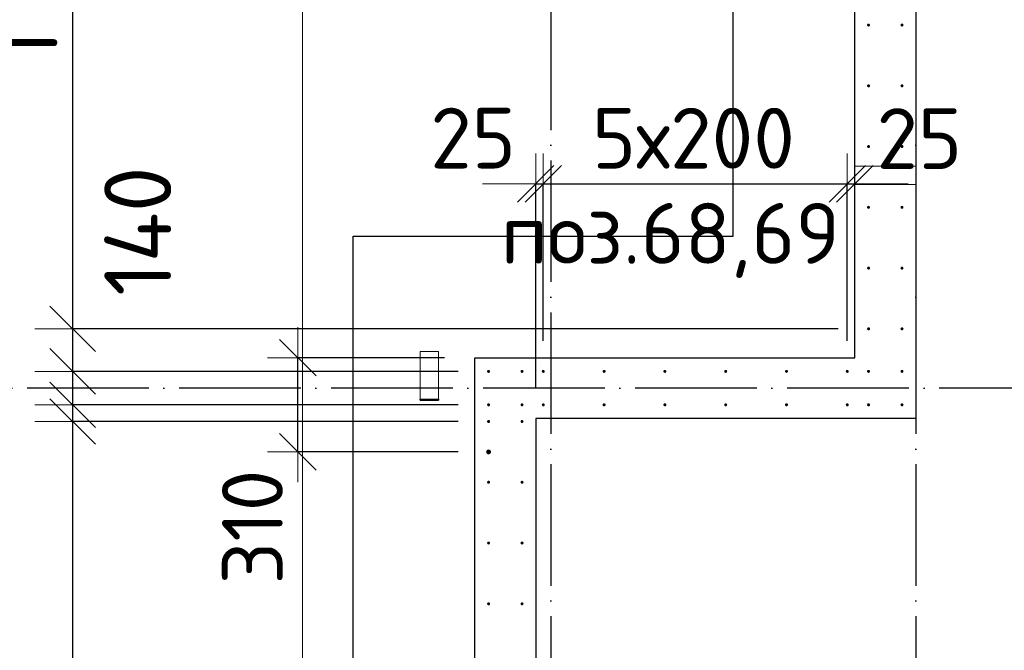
# Model space of a CAD drawing. Header units: millimetres. Extents: x 76517 to 124446, y -73423 to -21861.
# Tile 86 of 117: x 78252 to 81492, y -28023 to -25947. Entities that reach past the tile are written whole.
import ezdxf

# ---------------------------------------------------------------- set-up
doc = ezdxf.new("R2010")
doc.units = ezdxf.units.MM
doc.header["$PDMODE"] = 65
for name, pattern in [('______11', [500, 400, -50, 0, -50]), ('______2', [270, 200, -70]), ('______5', [1100, 800, -100, 100, -100])]:
    doc.linetypes.add(name, pattern=pattern)
for name, color, linetype, lineweight in [('Standard', 7, 'Continuous', 25), ('Арм.стержн. Выпуски', 180, 'Continuous', 35), ('Размерная линия_ общее', 7, 'Continuous', 13), ('Размерная линия_ общее_1', 7, 'Continuous', 13), ('Стальная конструкция_ общее', 7, 'Continuous', 25), ('Стена_ общее', 7, 'Continuous', 35), ('Фундамент_ общее', 7, 'Continuous', 35)]:
    doc.layers.add(name, color=color, linetype=linetype, lineweight=lineweight)
doc.layers.add('Осевая линия_ общее', color=7, linetype='______5', lineweight=13, true_color=0xa0a0a0)
doc.styles.add('ISOCPEUR', font='ISOCPEUR')
doc.dimstyles.new('DIMSTYLE_10', dxfattribs={"dimtxt": 200, "dimasz": 200, "dimexe": 0, "dimexo": 0, "dimgap": 100, "dimtad": 2, "dimdec": 0, "dimrnd": 5, "dimzin": 12, "dimdsep": 46, "dimtxsty": 'ISOCPEUR', "dimblk1": 'ALL_ML_STRICH', "dimblk2": 'ALL_ML_STRICH', "dimsah": 1, "dimcen": 0, "dimclrd": 7, "dimclre": 256, "dimclrt": 7, "dimadec": 0, "dimazin": 0, "dimtfac": 1, "dimtdec": 0, "dimtix": 1, "dimtmove": 2, "dimatfit": 3, "dimfxl": 0, "dimtvp": 1.2, "dimtzin": 0, "dimlwd": 0, "dimlwe": -3, "dimarcsym": 0})
doc.dimstyles.new('DIMSTYLE_16', dxfattribs={"dimtxt": 200, "dimasz": 200, "dimexe": 0, "dimexo": 0, "dimgap": 100, "dimtad": 2, "dimdec": 0, "dimrnd": 5, "dimzin": 12, "dimdsep": 46, "dimtxsty": 'ISOCPEUR', "dimblk1": 'ALL_ML_STRICH', "dimblk2": 'ALL_ML_STRICH', "dimsah": 1, "dimcen": 0, "dimclrd": 7, "dimclre": 256, "dimclrt": 7, "dimadec": 0, "dimazin": 0, "dimtfac": 1, "dimtdec": 0, "dimtix": 1, "dimtmove": 2, "dimatfit": 3, "dimfxl": 0, "dimtzin": 0, "dimlwd": 0, "dimlwe": -3, "dimarcsym": 0})
doc.dimstyles.new('DIMSTYLE_19', dxfattribs={"dimtxt": 220, "dimasz": 250, "dimexe": 0, "dimexo": 0, "dimgap": 110, "dimtad": 2, "dimdec": 0, "dimrnd": 1, "dimzin": 12, "dimdsep": 46, "dimtxsty": 'ISOCPEUR', "dimblk1": 'ALL_ML_STRICH', "dimblk2": 'ALL_ML_STRICH', "dimsah": 1, "dimcen": 0, "dimclrd": 7, "dimclre": 256, "dimclrt": 7, "dimadec": 0, "dimazin": 0, "dimtfac": 1, "dimtdec": 0, "dimtix": 1, "dimtmove": 2, "dimatfit": 3, "dimfxl": 0, "dimtvp": 1.2, "dimtzin": 0, "dimlwd": 0, "dimlwe": -3, "dimarcsym": 0})
doc.dimstyles.new('DIMSTYLE_23', dxfattribs={"dimtxt": 220, "dimasz": 250, "dimexe": 0, "dimexo": 0, "dimgap": 110, "dimtad": 2, "dimdec": 0, "dimrnd": 1, "dimzin": 12, "dimdsep": 46, "dimtxsty": 'ISOCPEUR', "dimblk1": 'ALL_ML_STRICH', "dimblk2": 'ALL_ML_STRICH', "dimsah": 1, "dimcen": 0, "dimclrd": 7, "dimclre": 256, "dimclrt": 7, "dimadec": 0, "dimazin": 0, "dimtfac": 1, "dimtdec": 0, "dimtix": 1, "dimtmove": 2, "dimatfit": 3, "dimfxl": 0, "dimtzin": 0, "dimlwd": 0, "dimlwe": -3, "dimarcsym": 0})
doc.dimstyles.new('DIMSTYLE_24', dxfattribs={"dimtxt": 220, "dimasz": 250, "dimexe": 0, "dimexo": 0, "dimgap": 110, "dimtad": 0, "dimdec": 0, "dimrnd": 1, "dimzin": 12, "dimdsep": 46, "dimtxsty": 'ISOCPEUR', "dimblk1": 'ALL_ML_STRICH', "dimblk2": 'ALL_ML_STRICH', "dimsah": 1, "dimcen": 0, "dimclrd": 7, "dimclre": 256, "dimclrt": 7, "dimadec": 0, "dimazin": 0, "dimtfac": 1, "dimtdec": 0, "dimtix": 1, "dimtmove": 2, "dimatfit": 3, "dimfxl": 0, "dimtvp": 1.2, "dimtzin": 0, "dimlwd": 0, "dimlwe": -3, "dimarcsym": 0})

# ---------------------------------------------------------------- blocks, each defined once
blk = doc.blocks.new('ALL_ML_STRICH')
at = {"color": 0, "linetype": 'ByBlock', "lineweight": -2}
for p, q in [((0, -0.5), (0, 0.5)), ((-0.3, -0.3), (0.3, 0.3)), ((-1, 0), (0.5, 0))]:
    blk.add_line(p, q, dxfattribs=at)
blk = doc.blocks.new('*D94')
at = {"layer": 'DEFPOINTS', "color": 7, "linetype": 'Continuous', "lineweight": 13, "transparency": 33554687}
for p in [(79950, -26487.5), (79975, -27105), (79950, -27260)]:
    blk.add_point(p, dxfattribs=at)
at = {"layer": 'Размерная линия_ общее_1', "color": 253, "linetype": 'Continuous', "lineweight": -2, "true_color": 0xa0a0a0, "transparency": 33554687}
for p, q in [((79950, -27160), (79950, -26487.5)), ((79975, -27005), (79975, -26487.5))]:
    blk.add_line(p, q, dxfattribs=at)
at = {"layer": 'Размерная линия_ общее_1', "color": 7, "linetype": 'Continuous', "lineweight": -2, "transparency": 33554687}
blk.add_line((79950, -26487.5), (79975, -26487.5), dxfattribs=at)
at = {"layer": 'Размерная линия_ общее_1', "color": 7, "linetype": 'Continuous', "lineweight": 13, "transparency": 33554687, "xscale": 200, "yscale": 200, "zscale": 200}
blk.add_blockref('ALL_ML_STRICH', (79975, -26487.5), dxfattribs=at)
at = {"layer": 'Размерная линия_ общее_1', "color": 7, "linetype": 'Continuous', "lineweight": 13, "transparency": 33554687, "xscale": 200, "yscale": 200, "zscale": 200, "rotation": 180}
blk.add_blockref('ALL_ML_STRICH', (79950, -26487.5), dxfattribs=at)
at = {"layer": 'Размерная линия_ общее_1', "color": 7, "linetype": 'Continuous', "lineweight": 13, "transparency": 33554687, "insert": (79744.1, -26337.2), "char_height": 200, "width": 400, "attachment_point": 5, "style": 'ISOCPEUR'}
blk.add_mtext('\\A1;{25}', dxfattribs=at)
blk = doc.blocks.new('*D95')
at = {"layer": 'DEFPOINTS', "color": 7, "linetype": 'Continuous', "lineweight": 13, "transparency": 33554687}
for p in [(79975, -26487.5), (79975, -27105), (80975, -27105)]:
    blk.add_point(p, dxfattribs=at)
at = {"layer": 'Размерная линия_ общее_1', "color": 253, "linetype": 'Continuous', "lineweight": -2, "true_color": 0xa0a0a0, "transparency": 33554687}
for p, q in [((79975, -27005), (79975, -26487.5)), ((80975, -27005), (80975, -26487.5))]:
    blk.add_line(p, q, dxfattribs=at)
at = {"layer": 'Размерная линия_ общее_1', "color": 7, "linetype": 'Continuous', "lineweight": -2, "transparency": 33554687}
blk.add_line((79975, -26487.5), (80975, -26487.5), dxfattribs=at)
at = {"layer": 'Размерная линия_ общее_1', "color": 7, "linetype": 'Continuous', "lineweight": 13, "transparency": 33554687, "xscale": 200, "yscale": 200, "zscale": 200, "rotation": 180}
blk.add_blockref('ALL_ML_STRICH', (79975, -26487.5), dxfattribs=at)
at = {"layer": 'Размерная линия_ общее_1', "color": 7, "linetype": 'Continuous', "lineweight": 13, "transparency": 33554687, "xscale": 200, "yscale": 200, "zscale": 200}
blk.add_blockref('ALL_ML_STRICH', (80975, -26487.5), dxfattribs=at)
at = {"layer": 'Размерная линия_ общее_1', "color": 7, "linetype": 'Continuous', "lineweight": 13, "transparency": 33554687, "insert": (80135, -26237.5), "char_height": 200, "width": 10, "attachment_point": 1, "line_spacing_factor": 0.60241, "style": 'ISOCPEUR'}
blk.add_mtext('5х200', dxfattribs=at)
blk = doc.blocks.new('*D96')
at = {"layer": 'DEFPOINTS', "color": 7, "linetype": 'Continuous', "lineweight": 13, "transparency": 33554687}
for p in [(81000, -26353.8), (80975, -26487.5), (80975, -27105)]:
    blk.add_point(p, dxfattribs=at)
at = {"layer": 'Размерная линия_ общее_1', "color": 253, "linetype": 'Continuous', "lineweight": -2, "true_color": 0xa0a0a0, "transparency": 33554687}
for p, q in [((80975, -27005), (80975, -26487.5)), ((81000, -26487.5), (81000, -26487.5))]:
    blk.add_line(p, q, dxfattribs=at)
at = {"layer": 'Размерная линия_ общее_1', "color": 7, "linetype": 'Continuous', "lineweight": -2, "transparency": 33554687}
blk.add_line((80975, -26487.5), (81000, -26487.5), dxfattribs=at)
at = {"layer": 'Размерная линия_ общее_1', "color": 7, "linetype": 'Continuous', "lineweight": 13, "transparency": 33554687, "xscale": 200, "yscale": 200, "zscale": 200}
blk.add_blockref('ALL_ML_STRICH', (81000, -26487.5), dxfattribs=at)
at = {"layer": 'Размерная линия_ общее_1', "color": 7, "linetype": 'Continuous', "lineweight": 13, "transparency": 33554687, "xscale": 200, "yscale": 200, "zscale": 200, "rotation": 180}
blk.add_blockref('ALL_ML_STRICH', (80975, -26487.5), dxfattribs=at)
at = {"layer": 'Размерная линия_ общее_1', "color": 7, "linetype": 'Continuous', "lineweight": 13, "transparency": 33554687, "insert": (81212, -26338.7), "char_height": 200, "width": 400, "attachment_point": 5, "style": 'ISOCPEUR'}
blk.add_mtext('\\A1;{25}', dxfattribs=at)
blk = doc.blocks.new('*D104')
at = {"layer": 'DEFPOINTS', "color": 7, "linetype": 'Continuous', "lineweight": 13, "transparency": 33554687}
for p in [(79750, -27060), (79167.5, -27370), (79795, -27370)]:
    blk.add_point(p, dxfattribs=at)
at = {"layer": 'Размерная линия_ общее_1', "color": 253, "linetype": 'Continuous', "lineweight": -2, "true_color": 0xa0a0a0, "transparency": 33554687}
for p, q in [((79650, -27060), (79167.5, -27060)), ((79695, -27370), (79167.5, -27370))]:
    blk.add_line(p, q, dxfattribs=at)
at = {"layer": 'Размерная линия_ общее_1', "color": 7, "linetype": 'Continuous', "lineweight": -2, "transparency": 33554687}
blk.add_line((79167.5, -27370), (79167.5, -27060), dxfattribs=at)
at = {"layer": 'Размерная линия_ общее_1', "color": 7, "linetype": 'Continuous', "lineweight": 13, "transparency": 33554687, "xscale": 200, "yscale": 200, "zscale": 200}
for p, rotation in [((79167.5, -27060), 90), ((79167.5, -27370), 270)]:
    blk.add_blockref('ALL_ML_STRICH', p, dxfattribs=dict(at, rotation=rotation))
at = {"layer": 'Размерная линия_ общее_1', "color": 7, "linetype": 'Continuous', "lineweight": 13, "transparency": 33554687, "insert": (79018, -27617.4), "char_height": 200, "width": 600, "attachment_point": 5, "rotation": 90, "style": 'ISOCPEUR'}
blk.add_mtext('\\A1;{310}', dxfattribs=at)
blk = doc.blocks.new('*D286')
at = {"layer": 'DEFPOINTS', "color": 7, "linetype": 'Continuous', "lineweight": 13, "transparency": 33554687}
for p in [(79795, -27270), (78426.9, -30870), (79795, -30870)]:
    blk.add_point(p, dxfattribs=at)
at = {"layer": 'Размерная линия_ общее', "color": 253, "linetype": 'Continuous', "lineweight": -2, "true_color": 0xa0a0a0, "transparency": 33554687}
for p, q in [((79695, -27270), (78426.9, -27270)), ((79695, -30870), (78426.9, -30870))]:
    blk.add_line(p, q, dxfattribs=at)
at = {"layer": 'Размерная линия_ общее', "color": 7, "linetype": 'Continuous', "lineweight": -2, "transparency": 33554687}
blk.add_line((78426.9, -30870), (78426.9, -27270), dxfattribs=at)
at = {"layer": 'Размерная линия_ общее', "color": 7, "linetype": 'Continuous', "lineweight": 13, "transparency": 33554687, "xscale": 250, "yscale": 250, "zscale": 250}
for p, rotation in [((78426.9, -27270), 90), ((78426.9, -30870), 270)]:
    blk.add_blockref('ALL_ML_STRICH', p, dxfattribs=dict(at, rotation=rotation))
at = {"layer": 'Размерная линия_ общее', "color": 7, "linetype": 'Continuous', "lineweight": 13, "transparency": 33554687, "insert": (78156.9, -29884), "char_height": 220, "width": 11, "attachment_point": 1, "rotation": 90, "line_spacing_factor": 0.60241, "style": 'ISOCPEUR'}
blk.add_mtext('18х200=3600', dxfattribs=at)
blk = doc.blocks.new('*D287')
at = {"layer": 'DEFPOINTS', "color": 7, "linetype": 'Continuous', "lineweight": 13, "transparency": 33554687}
for p in [(79795, -27215), (78426.9, -27270), (79795, -27270)]:
    blk.add_point(p, dxfattribs=at)
at = {"layer": 'Размерная линия_ общее', "color": 253, "linetype": 'Continuous', "lineweight": -2, "true_color": 0xa0a0a0, "transparency": 33554687}
for p, q in [((79695, -27215), (78426.9, -27215)), ((79695, -27270), (78426.9, -27270))]:
    blk.add_line(p, q, dxfattribs=at)
at = {"layer": 'Размерная линия_ общее', "color": 7, "linetype": 'Continuous', "lineweight": -2, "transparency": 33554687}
blk.add_line((78426.9, -27270), (78426.9, -27215), dxfattribs=at)
at = {"layer": 'Размерная линия_ общее', "color": 7, "linetype": 'Continuous', "lineweight": 13, "transparency": 33554687, "xscale": 250, "yscale": 250, "zscale": 250}
for p, rotation in [((78426.9, -27270), 270), ((78426.9, -27215), 90)]:
    blk.add_blockref('ALL_ML_STRICH', p, dxfattribs=dict(at, rotation=rotation))
at = {"layer": 'Размерная линия_ общее', "color": 7, "linetype": 'Continuous', "lineweight": 13, "transparency": 33554687, "insert": (78014.5, -27500.2), "char_height": 220, "width": 440, "attachment_point": 5, "rotation": 90, "style": 'ISOCPEUR'}
blk.add_mtext('\\A1;{55}', dxfattribs=at)
blk = doc.blocks.new('*D288')
at = {"layer": 'DEFPOINTS', "color": 7, "linetype": 'Continuous', "lineweight": 13, "transparency": 33554687}
for p in [(79795, -27105), (78426.9, -27215), (79795, -27215)]:
    blk.add_point(p, dxfattribs=at)
at = {"layer": 'Размерная линия_ общее', "color": 253, "linetype": 'Continuous', "lineweight": -2, "true_color": 0xa0a0a0, "transparency": 33554687}
for p, q in [((79695, -27105), (78426.9, -27105)), ((79695, -27215), (78426.9, -27215))]:
    blk.add_line(p, q, dxfattribs=at)
at = {"layer": 'Размерная линия_ общее', "color": 7, "linetype": 'Continuous', "lineweight": -2, "transparency": 33554687}
blk.add_line((78426.9, -27215), (78426.9, -27105), dxfattribs=at)
at = {"layer": 'Размерная линия_ общее', "color": 7, "linetype": 'Continuous', "lineweight": 13, "transparency": 33554687, "xscale": 250, "yscale": 250, "zscale": 250}
for p, rotation in [((78426.9, -27215), 270), ((78426.9, -27105), 90)]:
    blk.add_blockref('ALL_ML_STRICH', p, dxfattribs=dict(at, rotation=rotation))
at = {"layer": 'Размерная линия_ общее', "color": 7, "linetype": 'Continuous', "lineweight": 13, "transparency": 33554687, "insert": (77466.9, -26538.5), "char_height": 220, "width": 660, "attachment_point": 5, "rotation": 90, "style": 'ISOCPEUR'}
blk.add_mtext('\\A1;{110}', dxfattribs=at)
blk = doc.blocks.new('*D289')
at = {"layer": 'DEFPOINTS', "color": 7, "linetype": 'Continuous', "lineweight": 13, "transparency": 33554687}
for p in [(81045, -26965), (78426.9, -27105), (79795, -27105)]:
    blk.add_point(p, dxfattribs=at)
at = {"layer": 'Размерная линия_ общее', "color": 253, "linetype": 'Continuous', "lineweight": -2, "true_color": 0xa0a0a0, "transparency": 33554687}
for p, q in [((80945, -26965), (78426.9, -26965)), ((79695, -27105), (78426.9, -27105))]:
    blk.add_line(p, q, dxfattribs=at)
at = {"layer": 'Размерная линия_ общее', "color": 7, "linetype": 'Continuous', "lineweight": -2, "transparency": 33554687}
blk.add_line((78426.9, -27105), (78426.9, -26965), dxfattribs=at)
at = {"layer": 'Размерная линия_ общее', "color": 7, "linetype": 'Continuous', "lineweight": 13, "transparency": 33554687, "xscale": 250, "yscale": 250, "zscale": 250}
for p, rotation in [((78426.9, -26965), 90), ((78426.9, -27105), 270)]:
    blk.add_blockref('ALL_ML_STRICH', p, dxfattribs=dict(at, rotation=rotation))
at = {"layer": 'Размерная линия_ общее', "color": 7, "linetype": 'Continuous', "lineweight": 13, "transparency": 33554687, "insert": (78640.8, -26643.5), "char_height": 220, "width": 660, "attachment_point": 5, "rotation": 90, "style": 'ISOCPEUR'}
blk.add_mtext('\\A1;{140}', dxfattribs=at)
blk = doc.blocks.new('*D290')
at = {"layer": 'DEFPOINTS', "color": 7, "linetype": 'Continuous', "lineweight": 13, "transparency": 33554687}
for p in [(81045, -23565), (78426.9, -26965), (81045, -26965)]:
    blk.add_point(p, dxfattribs=at)
at = {"layer": 'Размерная линия_ общее', "color": 253, "linetype": 'Continuous', "lineweight": -2, "true_color": 0xa0a0a0, "transparency": 33554687}
for p, q in [((80945, -23565), (78426.9, -23565)), ((80945, -26965), (78426.9, -26965))]:
    blk.add_line(p, q, dxfattribs=at)
at = {"layer": 'Размерная линия_ общее', "color": 7, "linetype": 'Continuous', "lineweight": -2, "transparency": 33554687}
blk.add_line((78426.9, -26965), (78426.9, -23565), dxfattribs=at)
at = {"layer": 'Размерная линия_ общее', "color": 7, "linetype": 'Continuous', "lineweight": 13, "transparency": 33554687, "xscale": 250, "yscale": 250, "zscale": 250}
for p, rotation in [((78426.9, -23565), 90), ((78426.9, -26965), 270)]:
    blk.add_blockref('ALL_ML_STRICH', p, dxfattribs=dict(at, rotation=rotation))
at = {"layer": 'Размерная линия_ общее', "color": 7, "linetype": 'Continuous', "lineweight": 13, "transparency": 33554687, "insert": (78156.9, -26090), "char_height": 220, "width": 11, "attachment_point": 1, "rotation": 90, "line_spacing_factor": 0.60241, "style": 'ISOCPEUR'}
blk.add_mtext('17х200=3400', dxfattribs=at)

msp = doc.modelspace()

# ---------------------------------------------------------------- hatches: boundary and pattern name
at = {"layer": 'Арм.стержн. Выпуски', "linetype": 'Continuous', "lineweight": 35, "transparency": 33554687}
for color, points in [(4, [(81050, -25965), (81049.6, -25963.1), (81048.5, -25961.5), (81046.9, -25960.4), (81045, -25960), (81043.1, -25960.4), (81041.5, -25961.5), (81040.4, -25963.1), (81040, -25965), (81040.4, -25966.9), (81041.5, -25968.5), (81043.1, -25969.6), (81045, -25970), (81046.9, -25969.6), (81048.5, -25968.5), (81049.6, -25966.9)]), (4, [(81160, -25965), (81159.6, -25963.1), (81158.5, -25961.5), (81156.9, -25960.4), (81155, -25960), (81153.1, -25960.4), (81151.5, -25961.5), (81150.4, -25963.1), (81150, -25965), (81150.4, -25966.9), (81151.5, -25968.5), (81153.1, -25969.6), (81155, -25970), (81156.9, -25969.6), (81158.5, -25968.5), (81159.6, -25966.9)]), (4, [(81050, -26165), (81049.6, -26163.1), (81048.5, -26161.5), (81046.9, -26160.4), (81045, -26160), (81043.1, -26160.4), (81041.5, -26161.5), (81040.4, -26163.1), (81040, -26165), (81040.4, -26166.9), (81041.5, -26168.5), (81043.1, -26169.6), (81045, -26170), (81046.9, -26169.6), (81048.5, -26168.5), (81049.6, -26166.9)]), (4, [(81160, -26165), (81159.6, -26163.1), (81158.5, -26161.5), (81156.9, -26160.4), (81155, -26160), (81153.1, -26160.4), (81151.5, -26161.5), (81150.4, -26163.1), (81150, -26165), (81150.4, -26166.9), (81151.5, -26168.5), (81153.1, -26169.6), (81155, -26170), (81156.9, -26169.6), (81158.5, -26168.5), (81159.6, -26166.9)]), (4, [(81050, -26365), (81049.6, -26363.1), (81048.5, -26361.5), (81046.9, -26360.4), (81045, -26360), (81043.1, -26360.4), (81041.5, -26361.5), (81040.4, -26363.1), (81040, -26365), (81040.4, -26366.9), (81041.5, -26368.5), (81043.1, -26369.6), (81045, -26370), (81046.9, -26369.6), (81048.5, -26368.5), (81049.6, -26366.9)]), (4, [(81160, -26365), (81159.6, -26363.1), (81158.5, -26361.5), (81156.9, -26360.4), (81155, -26360), (81153.1, -26360.4), (81151.5, -26361.5), (81150.4, -26363.1), (81150, -26365), (81150.4, -26366.9), (81151.5, -26368.5), (81153.1, -26369.6), (81155, -26370), (81156.9, -26369.6), (81158.5, -26368.5), (81159.6, -26366.9)]), (4, [(81050, -26565), (81049.6, -26563.1), (81048.5, -26561.5), (81046.9, -26560.4), (81045, -26560), (81043.1, -26560.4), (81041.5, -26561.5), (81040.4, -26563.1), (81040, -26565), (81040.4, -26566.9), (81041.5, -26568.5), (81043.1, -26569.6), (81045, -26570), (81046.9, -26569.6), (81048.5, -26568.5), (81049.6, -26566.9)]), (4, [(81160, -26565), (81159.6, -26563.1), (81158.5, -26561.5), (81156.9, -26560.4), (81155, -26560), (81153.1, -26560.4), (81151.5, -26561.5), (81150.4, -26563.1), (81150, -26565), (81150.4, -26566.9), (81151.5, -26568.5), (81153.1, -26569.6), (81155, -26570), (81156.9, -26569.6), (81158.5, -26568.5), (81159.6, -26566.9)]), (4, [(81050, -26765), (81049.6, -26763.1), (81048.5, -26761.5), (81046.9, -26760.4), (81045, -26760), (81043.1, -26760.4), (81041.5, -26761.5), (81040.4, -26763.1), (81040, -26765), (81040.4, -26766.9), (81041.5, -26768.5), (81043.1, -26769.6), (81045, -26770), (81046.9, -26769.6), (81048.5, -26768.5), (81049.6, -26766.9)]), (4, [(81160, -26765), (81159.6, -26763.1), (81158.5, -26761.5), (81156.9, -26760.4), (81155, -26760), (81153.1, -26760.4), (81151.5, -26761.5), (81150.4, -26763.1), (81150, -26765), (81150.4, -26766.9), (81151.5, -26768.5), (81153.1, -26769.6), (81155, -26770), (81156.9, -26769.6), (81158.5, -26768.5), (81159.6, -26766.9)]), (4, [(81050, -26965), (81049.6, -26963.1), (81048.5, -26961.5), (81046.9, -26960.4), (81045, -26960), (81043.1, -26960.4), (81041.5, -26961.5), (81040.4, -26963.1), (81040, -26965), (81040.4, -26966.9), (81041.5, -26968.5), (81043.1, -26969.6), (81045, -26970), (81046.9, -26969.6), (81048.5, -26968.5), (81049.6, -26966.9)]), (4, [(81160, -26965), (81159.6, -26963.1), (81158.5, -26961.5), (81156.9, -26960.4), (81155, -26960), (81153.1, -26960.4), (81151.5, -26961.5), (81150.4, -26963.1), (81150, -26965), (81150.4, -26966.9), (81151.5, -26968.5), (81153.1, -26969.6), (81155, -26970), (81156.9, -26969.6), (81158.5, -26968.5), (81159.6, -26966.9)]), (4, [(79800, -27105), (79799.6, -27103.1), (79798.5, -27101.5), (79796.9, -27100.4), (79795, -27100), (79793.1, -27100.4), (79791.5, -27101.5), (79790.4, -27103.1), (79790, -27105), (79790.4, -27106.9), (79791.5, -27108.5), (79793.1, -27109.6), (79795, -27110), (79796.9, -27109.6), (79798.5, -27108.5), (79799.6, -27106.9)]), (4, [(79910, -27105), (79909.6, -27103.1), (79908.5, -27101.5), (79906.9, -27100.4), (79905, -27100), (79903.1, -27100.4), (79901.5, -27101.5), (79900.4, -27103.1), (79900, -27105), (79900.4, -27106.9), (79901.5, -27108.5), (79903.1, -27109.6), (79905, -27110), (79906.9, -27109.6), (79908.5, -27108.5), (79909.6, -27106.9)]), (4, [(79980, -27105), (79979.6, -27103.1), (79978.5, -27101.5), (79976.9, -27100.4), (79975, -27100), (79973.1, -27100.4), (79971.5, -27101.5), (79970.4, -27103.1), (79970, -27105), (79970.4, -27106.9), (79971.5, -27108.5), (79973.1, -27109.6), (79975, -27110), (79976.9, -27109.6), (79978.5, -27108.5), (79979.6, -27106.9)]), (4, [(80180, -27105), (80179.6, -27103.1), (80178.5, -27101.5), (80176.9, -27100.4), (80175, -27100), (80173.1, -27100.4), (80171.5, -27101.5), (80170.4, -27103.1), (80170, -27105), (80170.4, -27106.9), (80171.5, -27108.5), (80173.1, -27109.6), (80175, -27110), (80176.9, -27109.6), (80178.5, -27108.5), (80179.6, -27106.9)]), (4, [(80380, -27105), (80379.6, -27103.1), (80378.5, -27101.5), (80376.9, -27100.4), (80375, -27100), (80373.1, -27100.4), (80371.5, -27101.5), (80370.4, -27103.1), (80370, -27105), (80370.4, -27106.9), (80371.5, -27108.5), (80373.1, -27109.6), (80375, -27110), (80376.9, -27109.6), (80378.5, -27108.5), (80379.6, -27106.9)]), (4, [(80580, -27105), (80579.6, -27103.1), (80578.5, -27101.5), (80576.9, -27100.4), (80575, -27100), (80573.1, -27100.4), (80571.5, -27101.5), (80570.4, -27103.1), (80570, -27105), (80570.4, -27106.9), (80571.5, -27108.5), (80573.1, -27109.6), (80575, -27110), (80576.9, -27109.6), (80578.5, -27108.5), (80579.6, -27106.9)]), (4, [(80780, -27105), (80779.6, -27103.1), (80778.5, -27101.5), (80776.9, -27100.4), (80775, -27100), (80773.1, -27100.4), (80771.5, -27101.5), (80770.4, -27103.1), (80770, -27105), (80770.4, -27106.9), (80771.5, -27108.5), (80773.1, -27109.6), (80775, -27110), (80776.9, -27109.6), (80778.5, -27108.5), (80779.6, -27106.9)]), (4, [(80980, -27105), (80979.6, -27103.1), (80978.5, -27101.5), (80976.9, -27100.4), (80975, -27100), (80973.1, -27100.4), (80971.5, -27101.5), (80970.4, -27103.1), (80970, -27105), (80970.4, -27106.9), (80971.5, -27108.5), (80973.1, -27109.6), (80975, -27110), (80976.9, -27109.6), (80978.5, -27108.5), (80979.6, -27106.9)]), (4, [(81050, -27105), (81049.6, -27103.1), (81048.5, -27101.5), (81046.9, -27100.4), (81045, -27100), (81043.1, -27100.4), (81041.5, -27101.5), (81040.4, -27103.1), (81040, -27105), (81040.4, -27106.9), (81041.5, -27108.5), (81043.1, -27109.6), (81045, -27110), (81046.9, -27109.6), (81048.5, -27108.5), (81049.6, -27106.9)]), (4, [(81160, -27105), (81159.6, -27103.1), (81158.5, -27101.5), (81156.9, -27100.4), (81155, -27100), (81153.1, -27100.4), (81151.5, -27101.5), (81150.4, -27103.1), (81150, -27105), (81150.4, -27106.9), (81151.5, -27108.5), (81153.1, -27109.6), (81155, -27110), (81156.9, -27109.6), (81158.5, -27108.5), (81159.6, -27106.9)]), (4, [(79800, -27215), (79799.6, -27213.1), (79798.5, -27211.5), (79796.9, -27210.4), (79795, -27210), (79793.1, -27210.4), (79791.5, -27211.5), (79790.4, -27213.1), (79790, -27215), (79790.4, -27216.9), (79791.5, -27218.5), (79793.1, -27219.6), (79795, -27220), (79796.9, -27219.6), (79798.5, -27218.5), (79799.6, -27216.9)]), (4, [(79910, -27215), (79909.6, -27213.1), (79908.5, -27211.5), (79906.9, -27210.4), (79905, -27210), (79903.1, -27210.4), (79901.5, -27211.5), (79900.4, -27213.1), (79900, -27215), (79900.4, -27216.9), (79901.5, -27218.5), (79903.1, -27219.6), (79905, -27220), (79906.9, -27219.6), (79908.5, -27218.5), (79909.6, -27216.9)]), (4, [(79980, -27215), (79979.6, -27213.1), (79978.5, -27211.5), (79976.9, -27210.4), (79975, -27210), (79973.1, -27210.4), (79971.5, -27211.5), (79970.4, -27213.1), (79970, -27215), (79970.4, -27216.9), (79971.5, -27218.5), (79973.1, -27219.6), (79975, -27220), (79976.9, -27219.6), (79978.5, -27218.5), (79979.6, -27216.9)]), (4, [(80180, -27215), (80179.6, -27213.1), (80178.5, -27211.5), (80176.9, -27210.4), (80175, -27210), (80173.1, -27210.4), (80171.5, -27211.5), (80170.4, -27213.1), (80170, -27215), (80170.4, -27216.9), (80171.5, -27218.5), (80173.1, -27219.6), (80175, -27220), (80176.9, -27219.6), (80178.5, -27218.5), (80179.6, -27216.9)]), (4, [(80380, -27215), (80379.6, -27213.1), (80378.5, -27211.5), (80376.9, -27210.4), (80375, -27210), (80373.1, -27210.4), (80371.5, -27211.5), (80370.4, -27213.1), (80370, -27215), (80370.4, -27216.9), (80371.5, -27218.5), (80373.1, -27219.6), (80375, -27220), (80376.9, -27219.6), (80378.5, -27218.5), (80379.6, -27216.9)]), (4, [(80580, -27215), (80579.6, -27213.1), (80578.5, -27211.5), (80576.9, -27210.4), (80575, -27210), (80573.1, -27210.4), (80571.5, -27211.5), (80570.4, -27213.1), (80570, -27215), (80570.4, -27216.9), (80571.5, -27218.5), (80573.1, -27219.6), (80575, -27220), (80576.9, -27219.6), (80578.5, -27218.5), (80579.6, -27216.9)]), (4, [(80780, -27215), (80779.6, -27213.1), (80778.5, -27211.5), (80776.9, -27210.4), (80775, -27210), (80773.1, -27210.4), (80771.5, -27211.5), (80770.4, -27213.1), (80770, -27215), (80770.4, -27216.9), (80771.5, -27218.5), (80773.1, -27219.6), (80775, -27220), (80776.9, -27219.6), (80778.5, -27218.5), (80779.6, -27216.9)]), (4, [(80980, -27215), (80979.6, -27213.1), (80978.5, -27211.5), (80976.9, -27210.4), (80975, -27210), (80973.1, -27210.4), (80971.5, -27211.5), (80970.4, -27213.1), (80970, -27215), (80970.4, -27216.9), (80971.5, -27218.5), (80973.1, -27219.6), (80975, -27220), (80976.9, -27219.6), (80978.5, -27218.5), (80979.6, -27216.9)]), (4, [(81050, -27215), (81049.6, -27213.1), (81048.5, -27211.5), (81046.9, -27210.4), (81045, -27210), (81043.1, -27210.4), (81041.5, -27211.5), (81040.4, -27213.1), (81040, -27215), (81040.4, -27216.9), (81041.5, -27218.5), (81043.1, -27219.6), (81045, -27220), (81046.9, -27219.6), (81048.5, -27218.5), (81049.6, -27216.9)]), (4, [(81160, -27215), (81159.6, -27213.1), (81158.5, -27211.5), (81156.9, -27210.4), (81155, -27210), (81153.1, -27210.4), (81151.5, -27211.5), (81150.4, -27213.1), (81150, -27215), (81150.4, -27216.9), (81151.5, -27218.5), (81153.1, -27219.6), (81155, -27220), (81156.9, -27219.6), (81158.5, -27218.5), (81159.6, -27216.9)]), (4, [(79800, -27270), (79799.6, -27268.1), (79798.5, -27266.5), (79796.9, -27265.4), (79795, -27265), (79793.1, -27265.4), (79791.5, -27266.5), (79790.4, -27268.1), (79790, -27270), (79790.4, -27271.9), (79791.5, -27273.5), (79793.1, -27274.6), (79795, -27275), (79796.9, -27274.6), (79798.5, -27273.5), (79799.6, -27271.9)]), (4, [(79910, -27270), (79909.6, -27268.1), (79908.5, -27266.5), (79906.9, -27265.4), (79905, -27265), (79903.1, -27265.4), (79901.5, -27266.5), (79900.4, -27268.1), (79900, -27270), (79900.4, -27271.9), (79901.5, -27273.5), (79903.1, -27274.6), (79905, -27275), (79906.9, -27274.6), (79908.5, -27273.5), (79909.6, -27271.9)]), (7, [(79803, -27370), (79802.4, -27366.9), (79800.7, -27364.3), (79798.1, -27362.6), (79795, -27362), (79791.9, -27362.6), (79789.3, -27364.3), (79787.6, -27366.9), (79787, -27370), (79787.6, -27373.1), (79789.3, -27375.7), (79791.9, -27377.4), (79795, -27378), (79798.1, -27377.4), (79800.7, -27375.7), (79802.4, -27373.1)]), (4, [(79800, -27470), (79799.6, -27468.1), (79798.5, -27466.5), (79796.9, -27465.4), (79795, -27465), (79793.1, -27465.4), (79791.5, -27466.5), (79790.4, -27468.1), (79790, -27470), (79790.4, -27471.9), (79791.5, -27473.5), (79793.1, -27474.6), (79795, -27475), (79796.9, -27474.6), (79798.5, -27473.5), (79799.6, -27471.9)]), (4, [(79910, -27470), (79909.6, -27468.1), (79908.5, -27466.5), (79906.9, -27465.4), (79905, -27465), (79903.1, -27465.4), (79901.5, -27466.5), (79900.4, -27468.1), (79900, -27470), (79900.4, -27471.9), (79901.5, -27473.5), (79903.1, -27474.6), (79905, -27475), (79906.9, -27474.6), (79908.5, -27473.5), (79909.6, -27471.9)]), (4, [(79800, -27670), (79799.6, -27668.1), (79798.5, -27666.5), (79796.9, -27665.4), (79795, -27665), (79793.1, -27665.4), (79791.5, -27666.5), (79790.4, -27668.1), (79790, -27670), (79790.4, -27671.9), (79791.5, -27673.5), (79793.1, -27674.6), (79795, -27675), (79796.9, -27674.6), (79798.5, -27673.5), (79799.6, -27671.9)]), (4, [(79910, -27670), (79909.6, -27668.1), (79908.5, -27666.5), (79906.9, -27665.4), (79905, -27665), (79903.1, -27665.4), (79901.5, -27666.5), (79900.4, -27668.1), (79900, -27670), (79900.4, -27671.9), (79901.5, -27673.5), (79903.1, -27674.6), (79905, -27675), (79906.9, -27674.6), (79908.5, -27673.5), (79909.6, -27671.9)]), (4, [(79800, -27870), (79799.6, -27868.1), (79798.5, -27866.5), (79796.9, -27865.4), (79795, -27865), (79793.1, -27865.4), (79791.5, -27866.5), (79790.4, -27868.1), (79790, -27870), (79790.4, -27871.9), (79791.5, -27873.5), (79793.1, -27874.6), (79795, -27875), (79796.9, -27874.6), (79798.5, -27873.5), (79799.6, -27871.9)]), (4, [(79910, -27870), (79909.6, -27868.1), (79908.5, -27866.5), (79906.9, -27865.4), (79905, -27865), (79903.1, -27865.4), (79901.5, -27866.5), (79900.4, -27868.1), (79900, -27870), (79900.4, -27871.9), (79901.5, -27873.5), (79903.1, -27874.6), (79905, -27875), (79906.9, -27874.6), (79908.5, -27873.5), (79909.6, -27871.9)])]:
    msp.add_hatch(color=color, dxfattribs=at).paths.add_polyline_path(points)

# ---------------------------------------------------------------- linework, layer by layer
at = {"layer": 'Standard', "color": 7, "linetype": 'Continuous', "lineweight": 13, "transparency": 33554687}
msp.add_lwpolyline([(79182.6, -70750), (105457, -70750), (105457, -23310), (79182.6, -23310), (79182.6, -70750)], dxfattribs=at)
at = {"layer": 'Осевая линия_ общее', "color": 253, "linetype": '______11', "lineweight": -3, "true_color": 0xa0a0a0, "transparency": 33554687}
for p, q in [((80000, -23410), (80000, -72827.9)), ((81200, -23410), (81200, -72827.9)), ((94680, -27160), (77142.2, -27160))]:
    msp.add_line(p, q, dxfattribs=at)
at = {"layer": 'Стальная конструкция_ общее', "color": 253, "linetype": '______2', "lineweight": 18, "true_color": 0xababab, "transparency": 33554687}
for p, q in [((79570, -27196.9), (79570, -27040)), ((79570, -27040), (79630, -27040)), ((79570, -27196.9), (79570, -27040)), ((79570, -27040), (79630, -27040)), ((79630, -27040), (79630, -27196.9)), ((79630, -27040), (79630, -27196.9))]:
    msp.add_line(p, q, dxfattribs=at)
at = {"layer": 'Стальная конструкция_ общее', "color": 7, "linetype": 'Continuous', "lineweight": 25, "transparency": 33554687}
for p, q in [((79570, -27200), (79570, -27196.9)), ((79570, -27196.9), (79630, -27196.9)), ((79570, -27200), (79570, -27196.9)), ((79570, -27196.9), (79630, -27196.9)), ((79570, -27200), (79630, -27200)), ((79570, -27200), (79630, -27200)), ((79630, -27196.9), (79630, -27200)), ((79630, -27196.9), (79630, -27200))]:
    msp.add_line(p, q, dxfattribs=at)
at = {"layer": 'Стена_ общее', "color": 7, "linetype": 'Continuous', "lineweight": 25, "transparency": 33554687}
for p, q in [((81000, -27060), (81000, -23410)), ((81000, -27060), (81000, -23410)), ((81200, -23610), (81200, -27060)), ((81200, -23610), (81200, -27060)), ((79750, -30980), (79750, -27060)), ((79750, -27060), (79950, -27060)), ((79750, -30980), (79750, -27060)), ((79750, -27060), (79950, -27060)), ((79950, -27060), (81000, -27060)), ((79950, -27060), (81000, -27060)), ((81200, -27060), (81200, -27260)), ((81200, -27060), (81200, -27260)), ((81200, -27260), (79950, -27260)), ((79950, -27260), (79950, -30980)), ((81200, -27260), (79950, -27260)), ((79950, -27260), (79950, -30980))]:
    msp.add_line(p, q, dxfattribs=at)
at = {"layer": 'Стена_ общее', "color": 253, "linetype": '______2', "lineweight": 18, "true_color": 0xababab, "transparency": 33554687}
for p, q in [((81200, -26430), (81000, -26430)), ((81200, -26430), (81000, -26430)), ((81000, -26490), (81200, -26490)), ((81000, -26490), (81200, -26490))]:
    msp.add_line(p, q, dxfattribs=at)
at = {"layer": 'Фундамент_ общее', "color": 7, "lineweight": 25, "transparency": 33554687}
for p, q in [((80600, -26660), (80600, -23410)), ((79350, -31580), (79350, -26660)), ((79350, -26660), (80600, -26660))]:
    msp.add_line(p, q, dxfattribs=at)
at = {"layer": 'Фундамент_ общее', "color": 7, "linetype": 'Continuous', "lineweight": 25, "transparency": 33554687}
for p, q in [((80600, -26660), (80600, -23410)), ((79350, -31580), (79350, -26660)), ((79350, -26660), (80600, -26660))]:
    msp.add_line(p, q, dxfattribs=at)

# ---------------------------------------------------------------- texts
at = {"layer": 'Standard', "color": 7, "linetype": 'Continuous', "lineweight": 13, "transparency": 33554687, "insert": (80393.3, -26550.7), "char_height": 200, "width": 1196.491, "attachment_point": 2, "style": 'ISOCPEUR'}
msp.add_mtext('\\A1;{\\fISOCPEUR|i0|b0;\\H200.000000;\\W1.000000;\\C7;поз.68,69}\\P', dxfattribs=at)

# ---------------------------------------------------------------- dimensions: what is measured, and where the dimension line sits
at = {"layer": 'Размерная линия_ общее', "color": 7, "linetype": 'Continuous', "lineweight": 13, "transparency": 33554687}
for base, p1, p2, text, picture, middle in [((78426.9, -23565), (80945, -26965), (80945, -23565), '17х200=3400', '*D290', (78316.9, -25265)), ((78426.9, -27270), (79695, -30870), (79695, -27270), '18х200=3600', '*D286', (78316.9, -29070))]:
    dim = msp.add_linear_dim(base=base, p1=p1, p2=p2, angle=90, text=text, dimstyle='DIMSTYLE_23', override={"dimpost": '<>', "dimclrd": 7, "dimclre": 253, "dimclrt": 7, "dimlwd": 0, "dimlwe": 65533}, dxfattribs=at)
    dim.commit()
    dim.dimension.update_dxf_attribs({"geometry": picture, "text_midpoint": middle, "dimtype": 160})
for base, p1, p2, dimstyle, picture, middle in [((78426.9, -27105), (79695, -27215), (79695, -27105), 'DIMSTYLE_19', '*D288', (77466.9, -26538.5)), ((78426.9, -26965), (79695, -27105), (80945, -26965), 'DIMSTYLE_24', '*D289', (78640.8, -26643.5)), ((78426.9, -27215), (79695, -27270), (79695, -27215), 'DIMSTYLE_19', '*D287', (78014.5, -27500.2))]:
    dim = msp.add_linear_dim(base=base, p1=p1, p2=p2, angle=90, dimstyle=dimstyle, override={"dimpost": '<>', "dimclrd": 7, "dimclre": 253, "dimclrt": 7, "dimlwd": 0, "dimlwe": 65533}, dxfattribs=at)
    dim.commit()
    dim.dimension.update_dxf_attribs({"geometry": picture, "text_midpoint": middle, "dimtype": 160})
at = {"layer": 'Размерная линия_ общее_1', "color": 7, "linetype": 'Continuous', "lineweight": 13, "transparency": 33554687}
for base, p1, p2, picture, middle in [((79975, -26487.5), (79950, -27160), (79975, -27005), '*D94', (79744.1, -26337.2)), ((81000, -26487.5), (80975, -27005), (81000, -26487.5), '*D96', (81212, -26338.7))]:
    dim = msp.add_linear_dim(base=base, p1=p1, p2=p2, dimstyle='DIMSTYLE_10', override={"dimpost": '<>', "dimclrd": 7, "dimclre": 253, "dimclrt": 7, "dimlwd": 0, "dimlwe": 65533}, dxfattribs=at)
    dim.commit()
    dim.dimension.update_dxf_attribs({"geometry": picture, "text_midpoint": middle, "dimtype": 160})
dim = msp.add_linear_dim(base=(80975, -26487.5), p1=(79975, -27005), p2=(80975, -27005), text='5х200', dimstyle='DIMSTYLE_16', override={"dimpost": '<>', "dimclrd": 7, "dimclre": 253, "dimclrt": 7, "dimlwd": 0, "dimlwe": 65533}, dxfattribs=at)
dim.commit()
dim.dimension.update_dxf_attribs({"geometry": '*D95', "text_midpoint": (80475, -26387.5), "dimtype": 160})
dim = msp.add_linear_dim(base=(79167.5, -27060), p1=(79695, -27370), p2=(79650, -27060), angle=90, dimstyle='DIMSTYLE_10', override={"dimpost": '<>', "dimclrd": 7, "dimclre": 253, "dimclrt": 7, "dimlwd": 0, "dimlwe": 65533}, dxfattribs=at)
dim.commit()
dim.dimension.update_dxf_attribs({"geometry": '*D104', "text_midpoint": (79018, -27617.4), "dimtype": 160})

doc.saveas('drawing.dxf')
